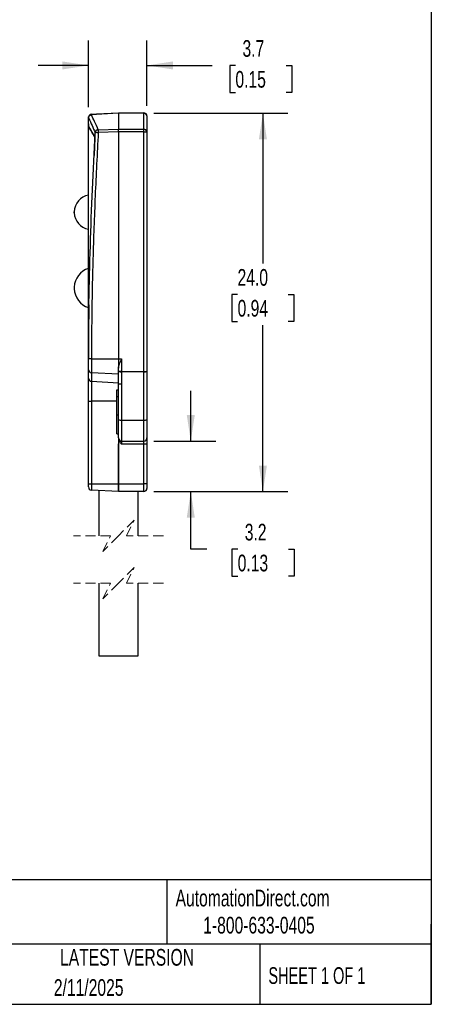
# Model space of a CAD drawing. Header units: millimetres. Extents: x 3 to 137, y 3 to 105.
# Tile 3 of 5: x 110 to 137, y 3 to 66. Entities that reach past the tile are written whole.
import ezdxf

# ---------------------------------------------------------------- set-up
doc = ezdxf.new("R2010")
doc.units = ezdxf.units.MM
doc.header["$LTSCALE"] = 0.5
doc.linetypes.add('HIDDEN', pattern=[1.905, 1.27, -0.635])
doc.layers.add('DIMENSIONS', color=140, linetype='Continuous', lineweight=25)
doc.layers.add('TEXT', color=140, linetype='Continuous', lineweight=25)
doc.styles.add('SLDTEXTSTYLE0', font='TXT', dxfattribs={"width": 0.7})
doc.styles.add('SLDTEXTSTYLE1', font='TXT', dxfattribs={"width": 0.65})
doc.dimstyles.new('SLDDIMSTYLE0', dxfattribs={"dimtxt": 1.079004, "dimasz": 1.651, "dimexe": 0, "dimexo": 0.0625, "dimgap": 0.269751, "dimtad": 0, "dimtih": 1, "dimtoh": 1, "dimrnd": 1e-09, "dimzin": 12, "dimdsep": 46, "dimtxsty": 'SLDTEXTSTYLE0', "dimsah": 1, "dimcen": 0.09, "dimadec": 0, "dimazin": 3, "dimtfac": 1, "dimtmove": 0, "dimatfit": 0, "dimfxl": 0, "dimfrac": 2, "dimtolj": 1, "dimtzin": 12, "dimarcsym": 0})
doc.dimstyles.new('SLDDIMSTYLE2', dxfattribs={"dimtxt": 1.079004, "dimasz": 1.651, "dimexe": 0, "dimexo": 0.0625, "dimgap": 0.269751, "dimtad": 0, "dimtih": 1, "dimtoh": 1, "dimrnd": 1e-09, "dimzin": 4, "dimdsep": 46, "dimtxsty": 'SLDTEXTSTYLE0', "dimsah": 1, "dimcen": 0.09, "dimadec": 0, "dimazin": 1, "dimtfac": 1, "dimtofl": 0, "dimtmove": 0, "dimatfit": 3, "dimfxl": 0, "dimfrac": 2, "dimtolj": 1, "dimtzin": 12, "dimarcsym": 0})

# ---------------------------------------------------------------- blocks, each defined once
blk = doc.blocks.new('_D_11')
at = {"layer": 'DIMENSIONS'}
for p, q in [((121.31, 38.862), (121.31, 42.037)), ((118.971, 38.862), (122.897, 38.862)), ((118.971, 35.662), (122.897, 35.662)), ((121.31, 32.016), (121.31, 35.662)), ((122.331, 32.016), (121.31, 32.016)), ((124.277, 32.016), (123.914, 32.016)), ((123.914, 32.016), (123.914, 30.301)), ((127.483, 32.016), (127.845, 32.016)), ((127.845, 32.016), (127.845, 30.301)), ((123.914, 30.301), (124.277, 30.301)), ((127.845, 30.301), (127.483, 30.301))]:
    blk.add_line(p, q, dxfattribs=at)
for points in [[(121.31, 38.862), (121.564, 40.513), (121.056, 40.513)], [(121.31, 35.662), (121.056, 34.011), (121.564, 34.011)]]:
    blk.add_solid(points, dxfattribs=at)
at = {"layer": 'DIMENSIONS', "char_height": 1.0583, "attachment_point": 1, "style": 'SLDTEXTSTYLE0'}
for s, insert in [('3.2', (124.725, 33.621)), ('0.13', (124.277, 31.665))]:
    blk.add_mtext(s, dxfattribs=dict(at, insert=insert))
blk = doc.blocks.new('_D_12')
at = {"layer": 'DIMENSIONS'}
for p, q in [((118.971, 59.633), (127.46, 59.633)), ((125.873, 59.633), (125.873, 50.112)), ((124.269, 48.156), (123.907, 48.156)), ((123.907, 48.156), (123.907, 46.441)), ((127.476, 48.156), (127.838, 48.156)), ((127.838, 48.156), (127.838, 46.441)), ((123.907, 46.441), (124.269, 46.441)), ((125.873, 35.662), (125.873, 46.199)), ((127.838, 46.441), (127.476, 46.441)), ((118.971, 35.662), (127.46, 35.662))]:
    blk.add_line(p, q, dxfattribs=at)
for points in [[(125.873, 59.633), (125.619, 57.982), (126.127, 57.982)], [(125.873, 35.662), (126.127, 37.313), (125.619, 37.313)]]:
    blk.add_solid(points, dxfattribs=at)
at = {"layer": 'DIMENSIONS', "char_height": 1.0583, "attachment_point": 1, "style": 'SLDTEXTSTYLE0'}
for s, insert in [('24.0', (124.269, 49.762)), ('0.94', (124.269, 47.805))]:
    blk.add_mtext(s, dxfattribs=dict(at, insert=insert))
blk = doc.blocks.new('_D_13')
at = {"layer": 'DIMENSIONS'}
for p, q in [((114.836, 60.008), (114.836, 64.249)), ((118.536, 60.097), (118.536, 64.249)), ((114.836, 62.661), (111.661, 62.661)), ((118.536, 62.661), (122.671, 62.661)), ((124.133, 62.661), (123.771, 62.661)), ((123.771, 62.661), (123.771, 60.947)), ((127.34, 62.661), (127.702, 62.661)), ((127.702, 62.661), (127.702, 60.947)), ((123.771, 60.947), (124.133, 60.947)), ((127.702, 60.947), (127.34, 60.947))]:
    blk.add_line(p, q, dxfattribs=at)
for points in [[(114.836, 62.661), (113.185, 62.915), (113.185, 62.407)], [(118.536, 62.661), (120.187, 62.407), (120.187, 62.915)]]:
    blk.add_solid(points, dxfattribs=at)
at = {"layer": 'DIMENSIONS', "char_height": 1.0583, "attachment_point": 1, "style": 'SLDTEXTSTYLE0'}
for s, insert in [('3.7', (124.582, 64.267)), ('0.15', (124.133, 62.311))]:
    blk.add_mtext(s, dxfattribs=dict(at, insert=insert))

msp = doc.modelspace()

# ---------------------------------------------------------------- linework, layer by layer
for p, q in [((114.83625, 59.37211), (114.83625, 59.37297)), ((114.83625, 59.34532), (114.83625, 59.37211)), ((114.83625, 58.96118), (114.83625, 59.34532)), ((115.02577, 59.5727), (115.12195, 59.57774)), ((115.34121, 59.55993), (115.02578, 59.5434)), ((115.02578, 59.5434), (115.02578, 59.53032)), ((115.12195, 59.57774), (115.34121, 59.58923)), ((115.34121, 59.58923), (116.73625, 59.66234)), ((116.73625, 59.63304), (115.34121, 59.55993)), ((116.73625, 59.66234), (118.33625, 59.66234)), ((116.73625, 59.63302), (116.73625, 58.62079)), ((118.33625, 59.633), (116.73625, 59.633)), ((118.33625, 59.633), (118.33625, 59.66234)), ((118.33625, 58.62083), (118.33625, 59.633)), ((118.53625, 59.46234), (118.53625, 58.45017)), ((114.83625, 58.78589), (114.83625, 58.96118)), ((114.83625, 58.78589), (115.2355, 58.11316)), ((114.84915, 58.78589), (114.83625, 58.78589)), ((114.83625, 44.06884), (114.83625, 58.78589)), ((114.86485, 58.75907), (114.8427, 58.79693)), ((114.86483, 58.75931), (114.86485, 58.75907)), ((115.24571, 58.04777), (115.19387, 56.96019)), ((115.2364, 58.12439), (115.25765, 58.41593)), ((115.26786, 58.42346), (115.2633, 58.37217)), ((116.73625, 58.45033), (115.45535, 58.41268)), ((115.45747, 58.58316), (116.73625, 58.62075)), ((116.73625, 58.62083), (118.33625, 58.62083)), ((116.73625, 58.45033), (116.73625, 58.45017)), ((116.73625, 58.45017), (116.73625, 44.07471)), ((118.33625, 58.45017), (116.73625, 58.45017)), ((118.33625, 58.45017), (118.33625, 58.62083)), ((118.33625, 43.27367), (118.33625, 58.45017)), ((118.33625, 58.45017), (118.53625, 58.45017)), ((118.53625, 58.45017), (118.53625, 43.27367)), ((113.93625, 53.38288), (113.93662, 53.39148)), ((113.93625, 53.3418), (113.93625, 53.38288)), ((113.93625, 53.3418), (113.93662, 53.33321)), ((113.93662, 53.39148), (113.93666, 53.39241)), ((113.93662, 53.33321), (113.93662, 53.39148)), ((113.93662, 53.33321), (113.93666, 53.33227)), ((113.93666, 53.39241), (113.93666, 53.33227)), ((113.93663, 48.58988), (113.93634, 48.58466)), ((113.93634, 48.58466), (113.93634, 48.56234)), ((113.93634, 48.56234), (113.93663, 48.56234)), ((113.93634, 48.56234), (113.93634, 48.54002)), ((113.93634, 48.54002), (113.93663, 48.53481)), ((113.93663, 48.58988), (113.93663, 48.56234)), ((113.93663, 48.56234), (113.93663, 48.53481)), ((113.93743, 48.61583), (113.93694, 48.60704)), ((113.93694, 48.60704), (113.93694, 48.56234)), ((113.93694, 48.56234), (113.93743, 48.56234)), ((113.93694, 48.56234), (113.93694, 48.51764)), ((113.93694, 48.51764), (113.93743, 48.50886)), ((113.93743, 48.61583), (113.93743, 48.56234)), ((113.93743, 48.56234), (113.93743, 48.50886)), ((115.02578, 44.07471), (114.83625, 44.07471)), ((114.83625, 43.37915), (114.83625, 44.07471)), ((115.02578, 44.07471), (116.73625, 44.07471)), ((115.02578, 44.07471), (115.02578, 43.18366)), ((116.73625, 44.07471), (116.93625, 44.07471)), ((116.73625, 44.07471), (116.73625, 43.47471)), ((116.93625, 44.07471), (116.93625, 43.27367)), ((114.83625, 42.84528), (114.83625, 43.37915)), ((116.73625, 43.09592), (115.02578, 43.18366)), ((115.02578, 43.18366), (115.02578, 42.64979)), ((116.73625, 43.27367), (116.73625, 43.47471)), ((116.93625, 43.27367), (116.73625, 43.27367)), ((116.73625, 42.46234), (116.73625, 43.27367)), ((116.93625, 43.27367), (118.33625, 43.27367)), ((116.93625, 43.27367), (116.93625, 43.25108)), ((118.33625, 43.25108), (116.93625, 43.25108)), ((116.93625, 43.25108), (116.93625, 42.46234)), ((118.33625, 43.27367), (118.53625, 43.27367)), ((118.33625, 43.25108), (118.33625, 43.27367)), ((118.33625, 40.19289), (118.33625, 43.25108)), ((118.53625, 43.27367), (118.53625, 40.21548)), ((114.83625, 41.3875), (114.83625, 42.84528)), ((115.02578, 42.64979), (116.73625, 42.56205)), ((115.02578, 42.64979), (115.02578, 41.3875)), ((116.93625, 42.46234), (116.73625, 42.46234)), ((116.73625, 40.21548), (116.73625, 42.46234)), ((116.93625, 42.46234), (116.93625, 40.19289)), ((116.63625, 41.67972), (116.63625, 42.1179)), ((116.63625, 42.1179), (116.73625, 42.1179)), ((114.83625, 41.3875), (115.02578, 41.3875)), ((114.83625, 36.16234), (114.83625, 41.3875)), ((115.02578, 41.3875), (115.02578, 36.16234)), ((116.63625, 41.3875), (115.02578, 41.3875)), ((116.63625, 41.67972), (116.73625, 41.67972)), ((116.63625, 40.5335), (116.63625, 41.67972)), ((116.63625, 40.5335), (116.73625, 40.5335)), ((116.63625, 39.31234), (116.63625, 40.5335)), ((116.73625, 39.06234), (116.73625, 40.21548)), ((116.93625, 40.19289), (118.33625, 40.19289)), ((116.93625, 40.19289), (116.93625, 38.86234)), ((118.33625, 38.86234), (118.33625, 40.19289)), ((118.53625, 40.21548), (118.53625, 39.06234)), ((116.63625, 39.31234), (116.73625, 39.31234)), ((116.73625, 39.06234), (116.73625, 38.67715)), ((116.77415, 38.86234), (116.93625, 38.86234)), ((116.93625, 38.86234), (118.33625, 38.86234)), ((116.93625, 38.86234), (116.93625, 38.66234)), ((118.33625, 38.66234), (118.33625, 38.86234)), ((118.53625, 39.06234), (118.53625, 38.66234)), ((116.73102, 38.66234), (116.74148, 38.66234)), ((116.73102, 36.16234), (116.73102, 38.66234)), ((116.74148, 38.66234), (116.74148, 36.16234)), ((118.33625, 38.66234), (116.93625, 38.66234)), ((118.53625, 38.66234), (118.33625, 38.66234)), ((118.33625, 36.16234), (118.33625, 38.66234)), ((118.53625, 38.66234), (118.53625, 36.16234)), ((114.83625, 36.16234), (115.02578, 36.16234)), ((114.83625, 35.95171), (114.83625, 36.16234)), ((115.02578, 36.16234), (116.73102, 36.16234)), ((115.02578, 36.16234), (115.02578, 35.75198)), ((116.73102, 35.66261), (115.02578, 35.75198)), ((115.48625, 35.72785), (115.48625, 32.85883)), ((116.73102, 36.16234), (116.74148, 36.16234)), ((116.73102, 35.66261), (116.73102, 36.16234)), ((116.74148, 36.16234), (118.33625, 36.16234)), ((116.74148, 36.16234), (116.74148, 35.66234)), ((118.33625, 35.66234), (116.74148, 35.66234)), ((117.98625, 32.85883), (117.98625, 35.66234)), ((118.53625, 36.16234), (118.33625, 36.16234)), ((118.33625, 35.66234), (118.33625, 36.16234)), ((118.53625, 36.16234), (118.53625, 35.86234)), ((115.48625, 29.85883), (115.48625, 25.2627)), ((117.98625, 25.2627), (117.98625, 29.85883)), ((115.48625, 25.2627), (116.73625, 25.2627)), ((116.73625, 25.2627), (117.98625, 25.2627))]:
    msp.add_line(p, q)
at = {"color": 7, "linetype": 'HIDDEN', "lineweight": 18}
for p, q in [((117.73625, 33.85883), (116.73625, 32.85883)), ((117.23625, 32.85883), (117.73625, 33.85883)), ((116.23625, 32.85883), (113.89875, 32.85883)), ((116.73625, 32.85883), (115.73625, 31.85883)), ((115.73625, 31.85883), (116.23625, 32.85883)), ((119.57375, 32.85883), (117.23625, 32.85883)), ((117.73625, 30.85883), (116.73625, 29.85883)), ((117.23625, 29.85883), (117.73625, 30.85883)), ((116.23625, 29.85883), (113.89875, 29.85883)), ((116.73625, 29.85883), (115.73625, 28.85883)), ((115.73625, 28.85883), (116.23625, 29.85883)), ((119.57375, 29.85883), (117.23625, 29.85883))]:
    msp.add_line(p, q, dxfattribs=at)
at = {"flags": 128}
msp.add_lwpolyline([(115.2364, 58.12439), (115.23453, 58.12758), (115.23307, 58.13009)], dxfattribs=at)
for centre, radius, start, end in [((115.03231, 59.373), 0.19606, 179.3303773, 180.0086133), ((115.03625, 59.37297), 0.2, 93.0024533, 179.3355258), ((115.02121, 59.35766), 0.18579, 88.5906167, 174.555134), ((115.24788, 59.5582), 0.2226, 176.2672577, 183.8133418), ((115.55232, 59.57458), 0.21162, 176.0299629, 183.9700371), ((118.33625, 59.46234), 0.2, 359.9997487, 90.0001179), ((118.34984, 59.44641), 0.18708, 4.8854829, 94.1674671), ((115.11455, 58.37379), 0.14861, 356.9242638, 15.7892068), ((115.12969, 58.37929), 0.13379, 356.9507957, 16.8265658), ((115.20801, 58.41287), 0.06078, 10.0383924, 24.241339), ((116.6038, 80.02272), 21.64054, 266.4606978, 266.957921), ((117.74213, 58.49769), 2.28837, 177.8420085, 182.1290797), ((118.34984, 58.43424), 0.18708, 4.8854829, 94.1674671), ((115.03263, 53.36234), 1.09638, 100.3184542, 178.4284595), ((115.03263, 53.36234), 1.09638, 181.5715405, 259.6815458), ((115.24568, 48.56234), 1.30934, 108.2221378, 177.6588725), ((115.2586, 48.562), 1.32227, 178.260941, 178.792198), ((115.25926, 48.56269), 1.32292, 181.2078681, 181.7388811), ((115.24568, 48.56234), 1.30934, 182.3411491, 251.7778406), ((115.03389, 43.38114), 0.19765, 180.5779617, 267.6492136), ((116.88689, 43.71063), 0.46219, 250.9786963, 276.1308072), ((118.38561, 43.71063), 0.4622, 263.8692032, 289.0212821), ((115.03389, 42.84727), 0.19765, 180.5779715, 267.6492038), ((116.88689, 40.65244), 0.4622, 250.978854, 276.1307154), ((118.38561, 40.65245), 0.4622, 263.869295, 289.0211244), ((116.93625, 39.06234), 0.2, 180.0000245, 269.9999255), ((118.33625, 39.06234), 0.2, 270.0001099, 359.9998901), ((115.03625, 35.95171), 0.2, 179.9999836, 267.0000172), ((116.74145, 35.86116), 0.19882, 266.9926418, 270.0104679), ((118.33625, 35.86234), 0.2, 269.9998821, 359.9999845)]:
    msp.add_arc(centre, radius, start, end)
for points, knots in [([(114.83732, 59.36557), (114.83697, 59.36191), (114.83633, 59.35518), (114.83627, 59.34841), (114.83625, 59.34532)], [0, 0, 0, 0, 0.54315874, 1, 1, 1, 1]), ([(114.83732, 59.36557), (114.84211, 59.3853), (114.85232, 59.42738), (114.89438, 59.47612), (114.94039, 59.5063), (114.98412, 59.52369), (115.01124, 59.52801), (115.02578, 59.53032)], [0, 0, 0, 0, 0.22433587, 0.47831233, 0.69397916, 0.83603271, 1, 1, 1, 1]), ([(114.83732, 59.36557), (114.83736, 59.36547), (114.83779, 59.3645), (114.83931, 59.36104), (114.84498, 59.34815), (114.92003, 59.17752), (115.05796, 58.86414), (115.19307, 58.5609), (115.25767, 58.41593)], [0, 0, 0, 0, 0.00031651, 0.00306351, 0.01091849, 0.04099938, 0.54153194, 1, 1, 1, 1]), ([(115.45752, 58.58393), (115.37758, 58.76061), (115.23466, 59.07652), (115.08968, 59.3915), (115.02578, 59.53032)], [0, 0, 0, 0, 0.55926316, 1, 1, 1, 1]), ([(116.73625, 59.63302), (116.73605, 59.64086), (116.73579, 59.65064), (116.73617, 59.66041), (116.73625, 59.66234)], [0, 0, 0, 0, 0.80255356, 1, 1, 1, 1]), ([(114.83625, 58.96118), (114.83737, 58.93052), (114.83938, 58.87576), (114.84169, 58.82101), (114.8427, 58.79693)], [0, 0, 0, 0, 0.56000209, 1, 1, 1, 1]), ([(115.23307, 58.13009), (115.16431, 58.24753), (115.04152, 58.45725), (114.91882, 58.66702), (114.86483, 58.75931)], [0, 0, 0, 0, 0.56002348, 1, 1, 1, 1]), ([(114.83628, 44.07471), (114.84345, 45.26697), (114.85781, 47.65139), (114.94789, 51.22692), (115.07873, 54.80084), (115.20178, 57.18176), (115.2633, 58.37217)], [0, 0, 0, 0, 0.25003019, 0.50003645, 0.7500279, 1, 1, 1, 1]), ([(115.45535, 58.41268), (115.38645, 57.07544), (115.24867, 54.40098), (115.12004, 50.67306), (115.04233, 47.23079), (115.0313, 45.12674), (115.02578, 44.07471)], [0, 0, 0, 0, 0.28000694, 0.56000802, 0.78000259, 1, 1, 1, 1]), ([(115.24476, 58.03017), (115.24528, 58.04486), (115.24607, 58.06711), (115.24287, 58.09248), (115.23936, 58.10554), (115.23669, 58.11081), (115.2355, 58.11316)], [0, 0, 0, 0, 0.52184069, 0.79028148, 0.90659128, 1, 1, 1, 1]), ([(115.24453, 58.09195), (115.24326, 58.09601), (115.24096, 58.10338), (115.23719, 58.11012), (115.2355, 58.11316)], [0, 0, 0, 0, 0.55000658, 1, 1, 1, 1]), ([(115.2364, 58.12439), (115.23851, 58.12049), (115.2422, 58.11364), (115.24439, 58.10618), (115.24533, 58.10297)], [0, 0, 0, 0, 0.56953354, 1, 1, 1, 1]), ([(115.24453, 58.09195), (115.24523, 58.08371), (115.24647, 58.06901), (115.24594, 58.05426), (115.24571, 58.04777)], [0, 0, 0, 0, 0.56001189, 1, 1, 1, 1]), ([(115.24533, 58.10297), (115.24597, 58.09497), (115.24712, 58.08069), (115.2466, 58.06637), (115.24637, 58.06007)], [0, 0, 0, 0, 0.559983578, 1, 1, 1, 1]), ([(115.26343, 58.43782), (115.26306, 58.43548), (115.26241, 58.43127), (115.26052, 58.42437), (115.25896, 58.41986), (115.25802, 58.41714)], [0, 0, 0, 0, 0.33075564, 0.5971636, 1, 1, 1, 1]), ([(115.45632, 58.58457), (115.45627, 58.5846), (115.45586, 58.58489), (115.45428, 58.58566), (115.44795, 58.58766), (115.42352, 58.58717), (115.38817, 58.5806), (115.34622, 58.56083), (115.31009, 58.53316), (115.2772, 58.49196), (115.26817, 58.45647), (115.26343, 58.43782)], [0, 0, 0, 0, 0.00065313, 0.00562963, 0.01968961, 0.07499967, 0.27630553, 0.42126849, 0.59225659, 0.78577548, 1, 1, 1, 1]), ([(115.45752, 58.58392), (115.45312, 58.58454), (115.44368, 58.58587), (115.41958, 58.58242), (115.37911, 58.56868), (115.33122, 58.53975), (115.29699, 58.49977), (115.27601, 58.46192), (115.2707, 58.43688), (115.26786, 58.42346)], [0, 0, 0, 0, 0.04917309, 0.10564032, 0.26846339, 0.52308233, 0.7167072, 0.84823809, 1, 1, 1, 1]), ([(116.73625, 58.45033), (116.73602, 58.46887), (116.73558, 58.50501), (116.73531, 58.56184), (116.73592, 58.60011), (116.73625, 58.62079)], [0, 0, 0, 0, 0.326349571, 0.636099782, 1, 1, 1, 1]), ([(114.8677, 47.48483), (114.8653, 47.37334), (114.84078, 46.23684), (114.8384, 45.10001), (114.83625, 44.07471)], [0, 0, 0, 0, 0.09809448, 1, 1, 1, 1]), ([(116.73625, 43.47471), (116.74025, 43.51735), (116.7459, 43.57746), (116.76728, 43.65408), (116.78458, 43.70916), (116.81342, 43.78967), (116.86434, 43.91209), (116.90944, 44.01407), (116.93625, 44.07471)], [0, 0, 0, 0, 0.20143223, 0.28390771, 0.37465805, 0.47388219, 0.68720057, 1, 1, 1, 1]), ([(116.93625, 38.66234), (116.91381, 38.68499), (116.87267, 38.72651), (116.81562, 38.7915), (116.78816, 38.83841), (116.77415, 38.86234)], [0, 0, 0, 0, 0.37032276, 0.67888309, 1, 1, 1, 1]), ([(116.73102, 38.66234), (116.73135, 38.66518), (116.73197, 38.67053), (116.73488, 38.67504), (116.73625, 38.67715)], [0, 0, 0, 0, 0.53197575, 1, 1, 1, 1]), ([(116.74148, 38.66234), (116.73982, 38.66487), (116.73683, 38.66939), (116.73643, 38.67477), (116.73625, 38.67715)], [0, 0, 0, 0, 0.55836205, 1, 1, 1, 1])]:
    msp.add_open_spline(points, degree=3, knots=knots)
at = {"layer": 'TEXT'}
for p, q in [((136.525, 104.775), (136.525, 3.175)), ((136.525, 11.06305), (3.175, 11.06305)), ((119.78769, 11.06305), (119.78769, 6.985)), ((136.525, 3.175), (136.525, 8.255)), ((136.525, 6.985), (3.175, 6.985)), ((125.67437, 6.985), (125.67437, 3.175)), ((3.175, 3.175), (136.525, 3.175))]:
    msp.add_line(p, q, dxfattribs=at)

# ---------------------------------------------------------------- texts
at = {"color": 179, "linetype": 'Continuous', "lineweight": 18, "char_height": 1.0583333, "attachment_point": 1, "style": 'SLDTEXTSTYLE0'}
for s, insert in [('AutomationDirect.com', (120.34748, 10.43827)), ('1-800-633-0405', (122.09579, 8.71851))]:
    msp.add_mtext(s, dxfattribs=dict(at, insert=insert))
at = {"layer": 'TEXT'}
for s, insert, char_height, attachment_point, style in [('LATEST VERSION', (117.27607, 6.682), 1.0583333, 2, 'SLDTEXTSTYLE0'), ('SHEET 1 OF 1', (126.22064, 5.52575), 1.0583333, 1, 'SLDTEXTSTYLE1'), ('2/11/2025', (114.85075, 4.76839), 1.058333, 2, 'SLDTEXTSTYLE0')]:
    msp.add_mtext(s, dxfattribs=dict(at, insert=insert, char_height=char_height, attachment_point=attachment_point, style=style))

# ---------------------------------------------------------------- dimensions: what is measured, and where the dimension line sits
at = {"layer": 'DIMENSIONS'}
for base, p1, p2, angle, dimstyle, picture, middle in [((118.53625, 62.66141), (114.83625, 59.37297), (118.53625, 59.46234), 0, 'SLDDIMSTYLE0', '_D_13', (125.73641, 62.66141)), ((125.87261, 59.633), (118.33625, 35.66234), (118.33625, 59.633), 90, 'SLDDIMSTYLE2', '_D_12', (125.87261, 48.1557)), ((121.30979, 38.86234), (118.33625, 35.66234), (118.33625, 38.86234), 90, 'SLDDIMSTYLE0', '_D_11', (121.30979, 32.01555))]:
    dim = msp.add_linear_dim(base=base, p1=p1, p2=p2, angle=angle, dimstyle=dimstyle, dxfattribs=at)
    dim.commit()
    dim.dimension.update_dxf_attribs({"geometry": picture, "text_midpoint": middle, "dimtype": 160})

doc.saveas('drawing.dxf')
